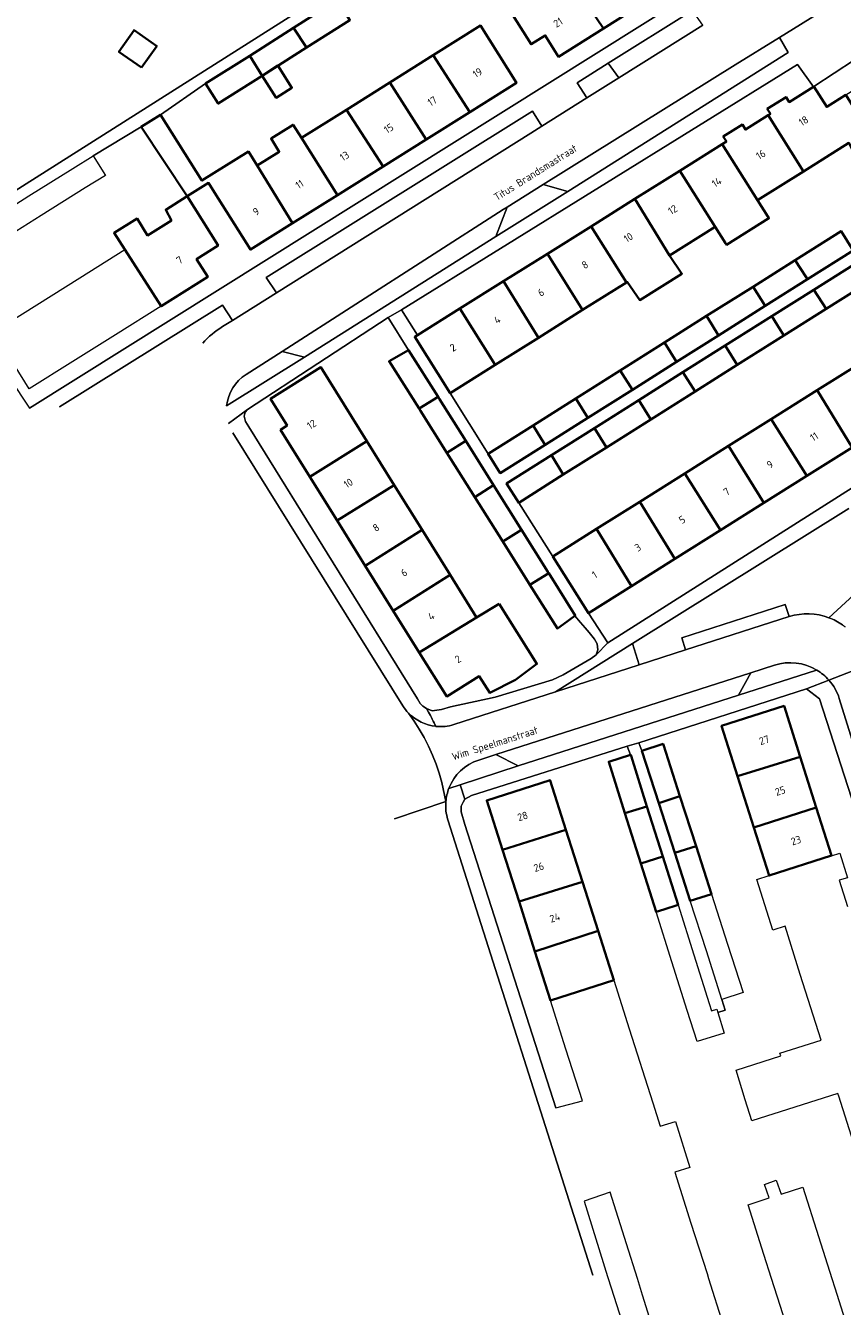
# Model space of a CAD drawing. Header units: metres. Extents: x 125158 to 132124, y 450612 to 454469.
# Tile 3 of 173: x 125266 to 125363, y 450997 to 451150. Entities that reach past the tile are written whole.
import ezdxf
from ezdxf.enums import TextEntityAlignment as Align

# ---------------------------------------------------------------- set-up
doc = ezdxf.new("R2010")
doc.units = ezdxf.units.M
for name, color, linetype, lineweight in [('B-XX-GR-BEPLANTING_CULTUUR_BODEMBEDEKKER-GV', 8, 'Continuous', 18), ('B-XX-GR-BEPLANTING_CULTUUR_HEESTERS-GV', 8, 'Continuous', 18), ('B-XX-OG-BEBOUWING-GV', 8, 'Continuous', 35), ('B-XX-OG-BEBOUWING-T18', 8, 'Continuous', 18), ('B-XX-OG-BEBOUWING_SCHUUR-GV', 8, 'Continuous', 35), ('B-XX-OG-TERREIN_CULTUURSCHEIDING-GV', 8, 'Continuous', 18), ('B-XX-OG-TOPOGRAFIE-T18', 8, 'Continuous', 18), ('B-XX-OG-WEG-GV', 8, 'Continuous', 18)]:
    doc.layers.add(name, color=color, linetype=linetype, lineweight=lineweight)
doc.styles.add('NLCS-ISO-M-T18', font='NLCS-ISO.ttf', dxfattribs={"height": 1.8})

msp = doc.modelspace()

# ---------------------------------------------------------------- linework, layer by layer
at = {"layer": 'B-XX-GR-BEPLANTING_CULTUUR_BODEMBEDEKKER-GV'}
for points in [[(125335.4, 451145.09), (125331.68, 451142.77), (125332.85, 451140.96), (125336.65, 451143.34)], [(125295.76, 451117.69), (125326.15, 451136.75), (125327.45, 451137.57), (125326.36, 451139.39), (125294.54, 451119.52)], [(125321.99, 451124.4), (125330.56, 451129.77), (125327.61, 451130.6), (125323.32, 451127.93)]]:
    msp.add_lwpolyline(points, close=True, dxfattribs=at)
for points in [[(125296.43, 451110.7), (125292.13, 451107.94)], [(125299.1, 451110.02), (125296.43, 451110.7)], [(125289.82, 451104.19), (125299.1, 451110.02)]]:
    msp.add_lwpolyline(points, dxfattribs=at)
msp.add_arc((125294.89, 451103.65), 5.1, 122.6792, 173.8945, dxfattribs=at)
at = {"layer": 'B-XX-GR-BEPLANTING_CULTUUR_BODEMBEDEKKER-GV', "extrusion": (0, 0, -1)}
msp.add_arc((-125358.75, 451071.61), 7.91, 125.6883, 128.5702, dxfattribs=at)
at = {"layer": 'B-XX-GR-BEPLANTING_CULTUUR_HEESTERS-GV'}
for points in [[(125336.65, 451143.34), (125346.69, 451149.64), (125345.47, 451151.39), (125335.4, 451145.09)], [(125357.01, 451079.03), (125356.54, 451080.47), (125344.17, 451076.49), (125344.63, 451075.05)], [(125339.11, 451073.27), (125338.29, 451075.8), (125329.09, 451070.05)]]:
    msp.add_lwpolyline(points, close=True, dxfattribs=at)
for points in [[(125289.31, 451116.23), (125269.86, 451104.07)], [(125290.51, 451114.4), (125289.31, 451116.23)], [(125289.32, 451113.65), (125290.51, 451114.4)], [(125364.73, 451081.61), (125361.75, 451078.9)], [(125350.95, 451069.64), (125360.29, 451072.65)], [(125352.42, 451072.31), (125350.95, 451069.64)], [(125355.27, 451073.22), (125352.42, 451072.31)], [(125321.96, 451062.55), (125319.92, 451061.9)], [(125324.65, 451061.19), (125321.96, 451062.55)], [(125317.71, 451058.96), (125324.65, 451061.19)], [(125316.36, 451058.52), (125317.71, 451058.96)]]:
    msp.add_lwpolyline(points, dxfattribs=at)
at = {"layer": 'B-XX-GR-BEPLANTING_CULTUUR_HEESTERS-GV', "extrusion": (0, 0, -1)}
for centre, radius, start, end in [((-125295.52, 451103.77), 11.66, 42.7339, 57.8934), ((-125359.2, 451072.22), 7.15, 110.9071, 125.5883)]:
    msp.add_arc(centre, radius, start, end, dxfattribs=at)
at = {"layer": 'B-XX-GR-BEPLANTING_CULTUUR_HEESTERS-GV'}
for centre, radius, start, end in [((125357.14, 451067.38), 6.14, 59.1196, 107.7771), ((125321.66, 451056.49), 5.68, 107.7918, 159.0209)]:
    msp.add_arc(centre, radius, start, end, dxfattribs=at)
at = {"layer": 'B-XX-OG-BEBOUWING-GV'}
for points in [[(125330.36, 451155.9), (125330.41, 451155.81), (125334.82, 451149.23), (125339.98, 451152.46), (125335.62, 451159.19)], [(125334.82, 451149.23), (125330.41, 451155.81), (125330.36, 451155.9), (125326.75, 451153.63), (125325.5, 451155.63), (125322.27, 451153.59), (125326.18, 451147.36), (125327.87, 451148.42), (125329.47, 451145.88)], [(125303.03, 451152.64), (125297.82, 451149.33), (125299.35, 451146.96), (125304.54, 451150.26)], [(125297.82, 451149.33), (125292.57, 451146), (125294.07, 451143.61), (125299.35, 451146.96)], [(125314.5, 451146.05), (125318.88, 451139.27), (125324.43, 451142.74), (125320.15, 451149.59)], [(125287.31, 451142.66), (125288.82, 451140.28), (125294.07, 451143.61), (125292.57, 451146)], [(125309.3, 451142.8), (125313.65, 451135.99), (125318.88, 451139.27), (125314.5, 451146.05)], [(125294.07, 451143.61), (125295.74, 451140.98), (125297.62, 451142.18), (125295.95, 451144.81)], [(125304.13, 451139.55), (125308.5, 451132.77), (125313.65, 451135.99), (125309.3, 451142.8)], [(125354.49, 451138.88), (125358.71, 451132.17), (125364.14, 451135.58), (125364.62, 451134.67), (125366.99, 451136.16), (125363.77, 451141.31), (125361.49, 451139.88), (125359.97, 451142.31), (125359.93, 451142.29), (125357.01, 451140.46), (125356.64, 451141.05), (125354.39, 451139.64), (125354.76, 451139.05)], [(125298.74, 451136.18), (125303.04, 451129.34), (125308.5, 451132.77), (125304.13, 451139.55)], [(125279.6, 451137.49), (125285.12, 451129.21), (125287.66, 451130.81), (125288.37, 451129.68), (125292.65, 451122.84), (125297.7, 451126), (125293.46, 451132.87), (125292.41, 451134.56), (125286.87, 451131.08), (125281.93, 451138.95)], [(125349.02, 451135.45), (125353.24, 451128.74), (125358.71, 451132.17), (125354.49, 451138.88), (125351.79, 451137.18), (125351.42, 451137.77), (125349.14, 451136.34), (125349.51, 451135.76)], [(125293.46, 451132.87), (125297.7, 451126), (125303.04, 451129.34), (125298.74, 451136.18), (125297.76, 451137.75), (125295.13, 451136.1), (125296.11, 451134.53)], [(125343.94, 451132.26), (125348.18, 451125.57), (125349.41, 451123.62), (125349.5, 451123.47), (125349.53, 451123.42), (125354.59, 451126.59), (125354.47, 451126.78), (125353.24, 451128.74), (125349.02, 451135.45)], [(125338.57, 451128.9), (125342.71, 451122.14), (125348.18, 451125.57), (125343.94, 451132.26)], [(125277.65, 451122.84), (125281.98, 451116.08), (125287.57, 451119.58), (125286.23, 451121.72), (125288.8, 451123.33), (125285.12, 451129.21), (125282.55, 451127.6), (125283.22, 451126.33), (125280.38, 451124.55), (125279.13, 451126.55), (125276.4, 451124.84), (125276.38, 451124.83)], [(125333.34, 451125.62), (125337.57, 451118.92), (125337.67, 451118.98), (125339.15, 451116.81), (125344.19, 451119.96), (125342.71, 451122.14), (125338.57, 451128.9)], [(125328.15, 451122.36), (125332.34, 451115.64), (125337.57, 451118.92), (125333.34, 451125.62)], [(125357.73, 451121.59), (125358.21, 451120.83), (125359.18, 451119.3), (125364.66, 451122.75), (125363.21, 451125.05)], [(125322.88, 451119.06), (125327.05, 451112.32), (125332.34, 451115.64), (125328.15, 451122.36)], [(125354.15, 451116.12), (125359.18, 451119.3), (125358.21, 451120.83), (125357.73, 451121.59), (125352.7, 451118.42)], [(125366.87, 451119.21), (125365.43, 451121.52), (125359.96, 451118.06), (125361.41, 451115.77)], [(125317.69, 451115.8), (125321.89, 451109.08), (125327.05, 451112.32), (125322.88, 451119.06)], [(125352.7, 451118.42), (125347.15, 451114.92), (125347.77, 451113.9), (125348.58, 451112.61), (125354.15, 451116.12)], [(125359.96, 451118.06), (125354.93, 451114.89), (125355.57, 451113.87), (125356.36, 451112.58), (125361.41, 451115.77)], [(125316.5, 451105.71), (125321.89, 451109.08), (125317.69, 451115.8), (125312.63, 451112.63), (125312.29, 451112.42)], [(125347.15, 451114.92), (125342.1, 451111.74), (125343.54, 451109.44), (125348.58, 451112.61), (125347.77, 451113.9)], [(125350.8, 451109.08), (125356.36, 451112.58), (125355.57, 451113.87), (125354.93, 451114.89), (125349.36, 451111.38)], [(125315.08, 451105.28), (125311.55, 451110.83), (125309.21, 451109.51), (125312.81, 451103.87)], [(125342.1, 451111.74), (125336.84, 451108.42), (125338.28, 451106.12), (125343.54, 451109.44)], [(125345.77, 451105.9), (125350.8, 451109.08), (125349.36, 451111.38), (125344.32, 451108.2)], [(125299.75, 451095.73), (125306.57, 451099.98), (125301.07, 451108.79), (125295.06, 451105.04), (125297.04, 451101.86), (125296.27, 451101.31)], [(125360.35, 451106.06), (125364.52, 451099.22), (125369.79, 451102.53), (125365.51, 451109.3)], [(125336.84, 451108.42), (125331.54, 451105.08), (125332.97, 451102.77), (125338.28, 451106.12)], [(125340.5, 451102.58), (125345.77, 451105.9), (125344.32, 451108.2), (125339.06, 451104.88)], [(125354.87, 451102.62), (125359.13, 451095.84), (125364.52, 451099.22), (125360.35, 451106.06)], [(125312.81, 451103.87), (125312.99, 451103.59), (125316.12, 451098.6), (125318.39, 451100.01), (125315.26, 451105), (125315.08, 451105.28)], [(125331.54, 451105.08), (125326.41, 451101.85), (125327.44, 451100.2), (125327.85, 451099.54), (125332.97, 451102.77)], [(125339.06, 451104.88), (125333.74, 451101.53), (125335.17, 451099.22), (125340.5, 451102.58)], [(125327.44, 451100.2), (125326.41, 451101.85), (125321.05, 451098.46), (125322.49, 451096.16), (125327.85, 451099.54)], [(125333.74, 451101.53), (125328.61, 451098.29), (125330.03, 451095.98), (125335.17, 451099.22)], [(125349.78, 451099.42), (125353.99, 451092.61), (125359.13, 451095.84), (125354.87, 451102.62)], [(125299.75, 451095.73), (125303.01, 451090.49), (125309.84, 451094.72), (125306.57, 451099.98)], [(125321.71, 451094.72), (125318.39, 451100.01), (125316.12, 451098.6), (125319.45, 451093.3)], [(125330.03, 451095.98), (125328.61, 451098.29), (125323.26, 451094.92), (125324.71, 451092.62)], [(125344.54, 451096.13), (125348.79, 451089.34), (125353.99, 451092.61), (125349.78, 451099.42)], [(125339.15, 451092.74), (125343.35, 451085.91), (125348.79, 451089.34), (125344.54, 451096.13)], [(125306.38, 451085.09), (125313.18, 451089.37), (125309.84, 451094.72), (125303.01, 451090.49)], [(125325.04, 451089.4), (125321.71, 451094.72), (125319.45, 451093.3), (125322.8, 451087.98)], [(125334, 451089.5), (125338.19, 451082.67), (125343.35, 451085.91), (125339.15, 451092.74)], [(125306.38, 451085.09), (125309.72, 451079.73), (125316.52, 451084.01), (125313.18, 451089.37)], [(125328.29, 451084.23), (125328.18, 451084.39), (125325.04, 451089.4), (125322.8, 451087.98), (125325.91, 451083.02), (125326.03, 451082.84)], [(125328.76, 451086.21), (125333.03, 451079.43), (125338.19, 451082.67), (125334, 451089.5)], [(125312.83, 451074.74), (125319.68, 451078.94), (125316.52, 451084.01), (125309.72, 451079.73)], [(125326.03, 451082.84), (125329.32, 451077.59), (125330.07, 451078.13), (125331.42, 451079.12), (125331.46, 451079.16), (125328.29, 451084.23)], [(125322.38, 451080.55), (125319.68, 451078.94), (125312.83, 451074.74), (125316.1, 451069.49), (125319.99, 451071.91), (125321.27, 451069.92), (125324.32, 451071.48), (125326.88, 451073.37)], [(125350.85, 451059.97), (125358.32, 451062.3), (125356.4, 451068.37), (125348.94, 451066)], [(125343.96, 451057.58), (125341.98, 451063.72), (125341.95, 451063.82), (125339.42, 451063), (125341.43, 451056.77)], [(125338.07, 451062.53), (125335.45, 451061.69), (125337.39, 451055.54), (125340.02, 451056.37), (125338.12, 451062.41), (125338.08, 451062.53)], [(125352.78, 451053.85), (125360.24, 451056.24), (125358.32, 451062.3), (125350.85, 451059.97)], [(125322.77, 451051.18), (125330.35, 451053.55), (125328.47, 451059.46), (125328.46, 451059.49), (125320.89, 451057.09)], [(125341.43, 451056.77), (125343.34, 451050.82), (125345.88, 451051.61), (125343.96, 451057.58)], [(125341.92, 451050.37), (125340.02, 451056.37), (125337.39, 451055.54), (125339.28, 451049.55)], [(125352.78, 451053.85), (125354.6, 451048.1), (125362.06, 451050.5), (125360.24, 451056.24)], [(125324.74, 451045), (125332.31, 451047.37), (125330.35, 451053.55), (125322.77, 451051.18)], [(125343.34, 451050.82), (125345.19, 451045.08), (125347.73, 451045.89), (125345.88, 451051.61)], [(125343.74, 451044.61), (125341.92, 451050.37), (125339.28, 451049.55), (125341.11, 451043.76), (125342.04, 451044.06)], [(125324.74, 451045), (125326.64, 451039.03), (125334.18, 451041.5), (125332.31, 451047.37)], [(125328.49, 451033.21), (125336.05, 451035.6), (125334.18, 451041.5), (125326.64, 451039.03)]]:
    msp.add_lwpolyline(points, close=True, dxfattribs=at)
at = {"layer": 'B-XX-OG-BEBOUWING_SCHUUR-GV'}
msp.add_lwpolyline([(125279.64, 451144.57), (125281.46, 451147.15), (125278.76, 451149.05), (125276.95, 451146.47)], close=True, dxfattribs=at)
at = {"layer": 'B-XX-OG-TERREIN_CULTUURSCHEIDING-GV'}
for points in [[(125261.61, 451110.88), (125266.29, 451103.91), (125362.25, 451164.02)], [(125264.23, 451129.67), (125307.29, 451156.98)], [(125339.98, 451152.46), (125334.82, 451149.23), (125329.47, 451145.88), (125327.87, 451148.42), (125326.18, 451147.36), (125322.27, 451153.59)], [(125304.54, 451150.26), (125299.35, 451146.96), (125294.07, 451143.61), (125288.82, 451140.28), (125287.31, 451142.66), (125281.93, 451138.95), (125286.87, 451131.08), (125292.41, 451134.56), (125293.46, 451132.87), (125296.11, 451134.53), (125295.13, 451136.1), (125297.76, 451137.75), (125298.74, 451136.18), (125304.13, 451139.55), (125309.3, 451142.8), (125314.5, 451146.05), (125320.15, 451149.59), (125324.43, 451142.74), (125318.88, 451139.27), (125313.65, 451135.99), (125308.5, 451132.77), (125303.04, 451129.34), (125297.7, 451126), (125292.65, 451122.84), (125288.37, 451129.68), (125287.66, 451130.81), (125285.12, 451129.21), (125279.6, 451137.49), (125273.89, 451134.06), (125275.35, 451131.71), (125272.93, 451130.21), (125267.66, 451126.93), (125263.14, 451124.06)], [(125364.14, 451135.58), (125358.71, 451132.17), (125353.24, 451128.74), (125354.47, 451126.78), (125354.59, 451126.59), (125349.53, 451123.42), (125349.5, 451123.47), (125349.41, 451123.62), (125348.18, 451125.57), (125342.71, 451122.14), (125344.19, 451119.96), (125339.15, 451116.81), (125337.67, 451118.98), (125337.57, 451118.92), (125332.34, 451115.64), (125327.05, 451112.32), (125321.89, 451109.08), (125316.5, 451105.71), (125321.05, 451098.46), (125326.41, 451101.85), (125331.54, 451105.08), (125336.84, 451108.42), (125342.1, 451111.74), (125347.15, 451114.92), (125352.7, 451118.42), (125357.73, 451121.59), (125363.21, 451125.05), (125364.66, 451122.75)], [(125364.12, 451091.95), (125338.29, 451075.8)], [(125361.75, 451078.9), (125364.73, 451081.61)], [(125344.17, 451076.49), (125356.54, 451080.47)], [(125356.54, 451080.47), (125357.01, 451079.03)], [(125338.29, 451075.8), (125339.11, 451073.27)], [(125344.63, 451075.05), (125344.17, 451076.49)], [(125339.11, 451073.27), (125344.63, 451075.05)], [(125372.96, 451031.06), (125360.63, 451069.21), (125359.08, 451070.4), (125339.06, 451063.97), (125339.42, 451063), (125341.95, 451063.82), (125341.98, 451063.72), (125343.96, 451057.58), (125345.88, 451051.61), (125347.73, 451045.89), (125349.65, 451039.91), (125351.52, 451034.13), (125348.98, 451033.33), (125349.35, 451032.03), (125348.49, 451031.74), (125349.26, 451029.31), (125346, 451028.28), (125344.82, 451032.01), (125342.99, 451037.8), (125341.11, 451043.76), (125339.28, 451049.55), (125337.39, 451055.54), (125335.45, 451061.69), (125338.07, 451062.53), (125337.64, 451063.56), (125319.05, 451057.66), (125318.25, 451057.24), (125318.05, 451056.86), (125317.84, 451056.39), (125317.84, 451055.71), (125318.25, 451054.21), (125329.14, 451020.36), (125332.31, 451021.21), (125330.34, 451027.4), (125328.49, 451033.21), (125326.64, 451039.03), (125324.74, 451045), (125322.77, 451051.18), (125320.89, 451057.09), (125328.46, 451059.49), (125328.47, 451059.46), (125330.35, 451053.55), (125332.31, 451047.37), (125334.18, 451041.5), (125336.05, 451035.6), (125337.9, 451029.81), (125340.71, 451020.97), (125341.6, 451018.17), (125343.42, 451018.74), (125345.16, 451013.26), (125343.35, 451012.68), (125345.28, 451006.62), (125347.2, 451000.58), (125347.38, 451000), (125349.09, 450994.57)], [(125365.67, 451013.11), (125362.93, 451021.78), (125362.83, 451022.09), (125352.56, 451018.82), (125351.76, 451021.35), (125350.66, 451024.87), (125356, 451026.57), (125355.9, 451026.91), (125360.81, 451028.47), (125358.33, 451036.3), (125356.51, 451042.05), (125355.06, 451041.59), (125353.15, 451047.64), (125354.6, 451048.1), (125352.78, 451053.85), (125350.85, 451059.97), (125348.94, 451066), (125356.4, 451068.37), (125358.32, 451062.3), (125360.24, 451056.24), (125362.06, 451050.5), (125362.07, 451050.47), (125363.05, 451050.78), (125363.97, 451047.85), (125362.99, 451047.54), (125363.99, 451044.4)], [(125357.79, 450990.93), (125355.93, 450996.77), (125354.91, 451000), (125353.99, 451002.87), (125352.11, 451008.81), (125354.63, 451009.61), (125354.06, 451011.22), (125355.47, 451011.73), (125356.06, 451010.07), (125358.65, 451010.89), (125360.52, 451005.02), (125362.11, 451000), (125362.46, 450998.88), (125364.34, 450992.97)], [(125341.37, 450992.05), (125339.5, 450998.02), (125338.88, 451000), (125337.57, 451004.15), (125335.64, 451010.31), (125332.51, 451009.25), (125335.31, 451000.24), (125335.39, 451000), (125347.71, 450961.52)]]:
    msp.add_lwpolyline(points, dxfattribs=at)
for points in [[(125364.82, 451145.51), (125359.97, 451142.31), (125361.49, 451139.88), (125363.77, 451141.31), (125366.53, 451143.04)], [(125322.88, 451119.06), (125328.15, 451122.36), (125333.34, 451125.62), (125338.57, 451128.9), (125343.94, 451132.26), (125349.02, 451135.45), (125349.51, 451135.76), (125349.14, 451136.34), (125351.42, 451137.77), (125351.79, 451137.18), (125354.49, 451138.88), (125354.76, 451139.05), (125354.39, 451139.64), (125356.64, 451141.05), (125357.01, 451140.46), (125359.93, 451142.29), (125358.01, 451144.96), (125310.69, 451115.66), (125312.63, 451112.63), (125317.69, 451115.8)], [(125288.8, 451123.33), (125286.23, 451121.72), (125287.57, 451119.58), (125281.98, 451116.08), (125276.53, 451112.67), (125271.43, 451109.48), (125266.23, 451106.22), (125261.97, 451113.03), (125267.15, 451116.27), (125272.29, 451119.49), (125277.65, 451122.84), (125276.38, 451124.83), (125276.4, 451124.84), (125279.13, 451126.55), (125280.38, 451124.55), (125283.22, 451126.33), (125282.55, 451127.6), (125285.12, 451129.21)], [(125365.43, 451121.52), (125366.87, 451119.21), (125361.41, 451115.77), (125356.36, 451112.58), (125350.8, 451109.08), (125345.77, 451105.9), (125340.5, 451102.58), (125335.17, 451099.22), (125330.03, 451095.98), (125324.71, 451092.62), (125328.76, 451086.21), (125334, 451089.5), (125339.15, 451092.74), (125344.54, 451096.13), (125349.78, 451099.42), (125354.87, 451102.62), (125360.35, 451106.06), (125365.51, 451109.3), (125370.9, 451112.69), (125376.25, 451116.05), (125374.16, 451119.39), (125376.71, 451121), (125377.25, 451121.34), (125373.82, 451126.65)], [(125380.54, 451109.28), (125375.11, 451105.87), (125369.79, 451102.53), (125364.52, 451099.22), (125359.13, 451095.84), (125353.99, 451092.61), (125348.79, 451089.34), (125343.35, 451085.91), (125338.19, 451082.67), (125333.03, 451079.43), (125335.36, 451075.88), (125385.13, 451107.47), (125379.88, 451115.86), (125377.39, 451114.3)], [(125292.02, 451103.43), (125291.92, 451102.97), (125292.07, 451102.33), (125292.47, 451101.67), (125312.63, 451069.21), (125312.93, 451068.67), (125313.26, 451068.34), (125313.7, 451068.04), (125314.36, 451067.78), (125315.5, 451067.95), (125316.57, 451068.26), (125321.91, 451069.41), (125328.72, 451071.47), (125330.02, 451072.06), (125333.35, 451074.02), (125333.96, 451074.45), (125334.16, 451075.05), (125334.06, 451075.79), (125333.77, 451076.35), (125333.13, 451077.13), (125332.64, 451077.7), (125332.1, 451078.32), (125331.42, 451079.12), (125330.07, 451078.13), (125329.32, 451077.59), (125326.03, 451082.84), (125325.91, 451083.02), (125322.8, 451087.98), (125319.45, 451093.3), (125316.12, 451098.6), (125312.99, 451103.59), (125312.81, 451103.87), (125309.21, 451109.51), (125311.55, 451110.83), (125309.13, 451114.73), (125292.32, 451103.75)], [(125322.38, 451080.55), (125326.88, 451073.37), (125324.32, 451071.48), (125321.27, 451069.92), (125319.99, 451071.91), (125316.1, 451069.49), (125312.83, 451074.74), (125309.72, 451079.73), (125306.38, 451085.09), (125303.01, 451090.49), (125299.75, 451095.73), (125296.27, 451101.31), (125297.04, 451101.86), (125295.06, 451105.04), (125301.07, 451108.79), (125306.57, 451099.98), (125309.84, 451094.72), (125313.18, 451089.37), (125316.52, 451084.01), (125319.68, 451078.94)]]:
    msp.add_lwpolyline(points, close=True, dxfattribs=at)
at = {"layer": 'B-XX-OG-TERREIN_CULTUURSCHEIDING-GV', "extrusion": (0, 0, -1)}
msp.add_arc((-125359.2, 451072.21), 7.16, 72.1741, 110.9157, dxfattribs=at)
at = {"layer": 'B-XX-OG-WEG-GV'}
for points in [[(125362.25, 451164.02), (125266.29, 451103.91)], [(125335.4, 451145.09), (125345.47, 451151.39)], [(125361.2, 451151.48), (125355.87, 451148.18)], [(125355.87, 451148.18), (125361.2, 451151.48)], [(125346.69, 451149.64), (125336.65, 451143.34)], [(125350.55, 451144.89), (125355.87, 451148.18)], [(125355.87, 451148.18), (125356.9, 451146.37)], [(125356.9, 451146.37), (125330.56, 451129.77)], [(125359.97, 451142.31), (125364.82, 451145.51)], [(125310.69, 451115.66), (125358.01, 451144.96)], [(125327.61, 451130.6), (125350.55, 451144.89)], [(125331.68, 451142.77), (125335.4, 451145.09)], [(125358.01, 451144.96), (125359.93, 451142.29)], [(125332.85, 451140.96), (125331.68, 451142.77)], [(125336.65, 451143.34), (125332.85, 451140.96)], [(125327.45, 451137.57), (125332.85, 451140.96)], [(125332.85, 451140.96), (125327.45, 451137.57)], [(125359.93, 451142.29), (125359.97, 451142.31)], [(125294.54, 451119.52), (125326.36, 451139.39)], [(125326.36, 451139.39), (125327.45, 451137.57)], [(125326.15, 451136.75), (125295.76, 451117.69)], [(125327.45, 451137.57), (125326.15, 451136.75)], [(125323.32, 451127.93), (125327.61, 451130.6)], [(125330.56, 451129.77), (125321.99, 451124.4)], [(125296.43, 451110.7), (125322.85, 451127.64)], [(125322.85, 451127.64), (125323.32, 451127.93)], [(125321.99, 451124.4), (125299.1, 451110.02)], [(125364.66, 451122.75), (125359.18, 451119.3), (125354.15, 451116.12), (125348.58, 451112.61), (125343.54, 451109.44), (125338.28, 451106.12), (125332.97, 451102.77), (125327.85, 451099.54), (125322.49, 451096.16), (125321.05, 451098.46), (125316.5, 451105.71), (125312.29, 451112.42), (125312.63, 451112.63), (125310.69, 451115.66), (125309.13, 451114.73), (125311.55, 451110.83), (125315.08, 451105.28), (125315.26, 451105), (125318.39, 451100.01), (125321.71, 451094.72), (125325.04, 451089.4), (125328.18, 451084.39), (125328.29, 451084.23), (125331.46, 451079.16), (125331.42, 451079.12), (125332.1, 451078.32), (125332.64, 451077.7), (125333.13, 451077.13), (125333.77, 451076.35), (125334.06, 451075.79), (125334.16, 451075.05), (125333.96, 451074.45), (125335.36, 451075.88), (125333.03, 451079.43), (125328.76, 451086.21), (125324.71, 451092.62), (125323.26, 451094.92), (125328.61, 451098.29), (125333.74, 451101.53), (125339.06, 451104.88), (125344.32, 451108.2), (125349.36, 451111.38), (125354.93, 451114.89), (125359.96, 451118.06), (125365.43, 451121.52)], [(125295.76, 451117.69), (125294.54, 451119.52)], [(125290.51, 451114.4), (125295.76, 451117.69)], [(125295.76, 451117.69), (125290.51, 451114.4)], [(125269.86, 451104.07), (125289.31, 451116.23)], [(125289.31, 451116.23), (125290.51, 451114.4)], [(125309.13, 451114.73), (125310.69, 451115.66)], [(125290.51, 451114.4), (125289.32, 451113.65)], [(125292.32, 451103.75), (125309.13, 451114.73)], [(125292.13, 451107.94), (125296.43, 451110.7)], [(125299.1, 451110.02), (125289.82, 451104.19)], [(125385.13, 451107.47), (125335.36, 451075.88)], [(125290.04, 451102.08), (125292.32, 451103.75)], [(125292.32, 451103.75), (125290.04, 451102.08)], [(125291.92, 451102.97), (125292.02, 451103.43)], [(125292.07, 451102.33), (125291.92, 451102.97)], [(125292.02, 451103.43), (125292.32, 451103.75)], [(125292.47, 451101.67), (125292.07, 451102.33)], [(125312.63, 451069.21), (125292.47, 451101.67)], [(125310.86, 451068.38), (125290.56, 451100.96)], [(125290.56, 451100.96), (125310.86, 451068.38)], [(125338.29, 451075.8), (125364.12, 451091.95)], [(125357.01, 451079.03), (125344.63, 451075.05)], [(125329.09, 451070.05), (125338.29, 451075.8)], [(125335.36, 451075.88), (125333.96, 451074.45)], [(125333.35, 451074.02), (125330.02, 451072.06)], [(125333.96, 451074.45), (125333.35, 451074.02)], [(125344.63, 451075.05), (125339.11, 451073.27)], [(125361.75, 451071.44), (125367.46, 451073.66)], [(125367.46, 451073.66), (125361.75, 451071.44)], [(125321.96, 451062.55), (125352.42, 451072.31)], [(125330.02, 451072.06), (125328.72, 451071.47)], [(125339.11, 451073.27), (125329.09, 451070.05)], [(125360.29, 451072.65), (125350.95, 451069.64)], [(125352.42, 451072.31), (125355.27, 451073.22)], [(125328.72, 451071.47), (125321.91, 451069.41)], [(125359.08, 451070.4), (125361.75, 451071.44)], [(125361.75, 451071.44), (125359.08, 451070.4)], [(125312.93, 451068.67), (125312.63, 451069.21)], [(125321.91, 451069.41), (125316.57, 451068.26)], [(125329.09, 451070.05), (125316.97, 451066.15)], [(125316.97, 451066.15), (125329.09, 451070.05)], [(125350.95, 451069.64), (125324.65, 451061.19)], [(125339.06, 451063.97), (125359.08, 451070.4)], [(125359.08, 451070.4), (125360.63, 451069.21)], [(125360.63, 451069.21), (125372.96, 451031.06)], [(125384.41, 451000.6), (125362.99, 451069.26)], [(125362.99, 451069.26), (125384.41, 451000.6)], [(125311.54, 451067.5), (125312.21, 451066.56)], [(125312.21, 451066.56), (125311.54, 451067.5)], [(125313.26, 451068.34), (125312.93, 451068.67)], [(125313.7, 451068.04), (125313.26, 451068.34)], [(125314.36, 451067.78), (125313.7, 451068.04)], [(125313.7, 451068.04), (125313.93, 451067.62)], [(125313.93, 451067.62), (125313.7, 451068.04)], [(125313.93, 451067.62), (125314.05, 451067.41)], [(125314.05, 451067.41), (125313.93, 451067.62)], [(125315.5, 451067.95), (125314.36, 451067.78)], [(125316.57, 451068.26), (125315.5, 451067.95)], [(125312.21, 451066.56), (125312.83, 451065.58)], [(125312.83, 451065.58), (125312.21, 451066.56)], [(125314.05, 451067.41), (125314.16, 451067.2)], [(125314.16, 451067.2), (125314.05, 451067.41)], [(125314.16, 451067.2), (125314.27, 451066.99)], [(125314.27, 451066.99), (125314.16, 451067.2)], [(125314.27, 451066.99), (125314.38, 451066.78)], [(125314.38, 451066.78), (125314.27, 451066.99)], [(125314.38, 451066.78), (125314.49, 451066.56)], [(125314.49, 451066.56), (125314.38, 451066.78)], [(125314.49, 451066.56), (125314.6, 451066.35)], [(125314.6, 451066.35), (125314.49, 451066.56)], [(125314.6, 451066.35), (125314.81, 451065.92)], [(125314.81, 451065.92), (125314.6, 451066.35)], [(125312.83, 451065.58), (125313.41, 451064.58)], [(125313.41, 451064.58), (125312.83, 451065.58)], [(125313.41, 451064.58), (125313.93, 451063.55)], [(125313.93, 451063.55), (125313.41, 451064.58)], [(125313.93, 451063.55), (125314.41, 451062.5)], [(125314.41, 451062.5), (125313.93, 451063.55)], [(125319.05, 451057.66), (125337.64, 451063.56)], [(125337.64, 451063.56), (125339.06, 451063.97)], [(125314.41, 451062.5), (125314.83, 451061.42)], [(125314.83, 451061.42), (125314.41, 451062.5)], [(125314.83, 451061.42), (125315.21, 451060.33)], [(125315.21, 451060.33), (125314.83, 451061.42)], [(125319.92, 451061.9), (125321.96, 451062.55)], [(125315.21, 451060.33), (125315.52, 451059.22)], [(125315.52, 451059.22), (125315.21, 451060.33)], [(125324.65, 451061.19), (125317.71, 451058.96)], [(125315.52, 451059.22), (125316, 451056.96)], [(125316, 451056.96), (125315.52, 451059.22)], [(125317.71, 451058.96), (125316.36, 451058.52)], [(125317.71, 451058.96), (125318.25, 451057.24)], [(125318.25, 451057.24), (125317.71, 451058.96)], [(125316, 451056.96), (125309.88, 451054.89)], [(125309.88, 451054.89), (125316, 451056.96)], [(125317.84, 451056.39), (125318.05, 451056.86)], [(125318.05, 451056.86), (125318.25, 451057.24)], [(125318.25, 451057.24), (125319.05, 451057.66)], [(125317.84, 451055.71), (125317.84, 451056.39)], [(125318.25, 451054.21), (125317.84, 451055.71)], [(125333.57, 451000.41), (125316.25, 451054.77)], [(125316.25, 451054.77), (125333.57, 451000.41)], [(125329.14, 451020.36), (125318.25, 451054.21)]]:
    msp.add_lwpolyline(points, dxfattribs=at)
for points in [[(125281.93, 451138.95), (125287.31, 451142.66), (125292.57, 451146), (125297.82, 451149.33), (125303.03, 451152.64), (125308.15, 451155.88), (125307.29, 451156.98), (125264.23, 451129.67), (125253.59, 451123.35), (125254.75, 451119.65), (125254.94, 451119.7), (125256.75, 451113.84), (125258.15, 451114.28), (125255.47, 451122.39), (125255.78, 451122.67), (125261.03, 451126), (125261.61, 451126.37), (125266.2, 451129.28), (125271.44, 451132.53), (125273.89, 451134.06), (125279.6, 451137.49)], [(125327.61, 451130.6), (125330.56, 451129.77), (125356.9, 451146.37), (125355.87, 451148.18), (125350.55, 451144.89)], [(125323.32, 451127.93), (125322.85, 451127.64), (125296.43, 451110.7), (125299.1, 451110.02), (125321.99, 451124.4)], [(125350.95, 451069.64), (125352.42, 451072.31), (125321.96, 451062.55), (125324.65, 451061.19)], [(125337.64, 451063.56), (125338.07, 451062.53), (125338.08, 451062.53), (125338.12, 451062.41), (125340.02, 451056.37), (125341.92, 451050.37), (125343.74, 451044.61), (125345.62, 451038.63), (125347.45, 451032.84), (125347.73, 451031.95), (125348.36, 451032.15), (125348.49, 451031.74), (125349.35, 451032.03), (125348.98, 451033.33), (125347.12, 451039.11), (125345.19, 451045.08), (125343.34, 451050.82), (125341.43, 451056.77), (125339.42, 451063), (125339.06, 451063.97)]]:
    msp.add_lwpolyline(points, close=True, dxfattribs=at)
for centre, radius, start, end in [((125295.52, 451103.77), 11.66, 122.1066, 137.2661), ((125359.2, 451072.21), 7.16, 69.0843, 107.8259), ((125359.2, 451072.22), 7.15, 54.4117, 69.0929), ((125358.75, 451071.61), 7.91, 51.4298, 54.3117), ((125357.17, 451067.41), 6.1, 41.3516, 59.2001), ((125357.14, 451067.37), 6.15, 17.8996, 41.4087), ((125315.29, 451071.14), 5.22, 211.872, 224.1483), ((125315.35, 451071.19), 5.29, 224.0827, 264.1984), ((125315.35, 451071.16), 5.27, 264.1748, 287.9041), ((125321.59, 451056.51), 5.6, 158.9254, 175.4219), ((125321.63, 451056.49), 5.65, 175.2632, 197.7277)]:
    msp.add_arc(centre, radius, start, end, dxfattribs=at)
at = {"layer": 'B-XX-OG-WEG-GV', "extrusion": (0, 0, -1)}
for centre, radius, start, end in [((-125294.89, 451103.65), 5.1, 6.1055, 57.3208), ((-125357.14, 451067.38), 6.14, 72.2229, 120.8804), ((-125357.17, 451067.41), 6.1, 120.7999, 138.6484), ((-125357.14, 451067.37), 6.15, 138.5913, 162.1004), ((-125315.29, 451071.14), 5.22, 315.8517, 328.128), ((-125315.35, 451071.19), 5.29, 275.8016, 315.9173), ((-125315.35, 451071.16), 5.27, 252.0959, 275.8252), ((-125321.66, 451056.49), 5.68, 20.9791, 72.2082), ((-125321.59, 451056.51), 5.6, 4.5781, 21.0746), ((-125321.63, 451056.49), 5.65, 342.2723, 4.7368)]:
    msp.add_arc(centre, radius, start, end, dxfattribs=at)

# ---------------------------------------------------------------- texts
at = {"layer": 'B-XX-OG-BEBOUWING-T18', "style": 'NLCS-ISO-M-T18'}
for s, rotation, p in [('21', 32.1, (125329.4, 451149.96)), ('19', 32.1, (125319.78, 451143.96)), ('17', 32.1, (125314.37, 451140.57)), ('15', 32.1, (125309.18, 451137.32)), ('18', 32.1, (125358.72, 451138.22)), ('16', 32.1, (125353.62, 451134.2)), ('13', 32.1, (125303.89, 451134.01)), ('11', 32.1, (125298.52, 451130.64)), ('14', 32.1, (125348.35, 451130.9)), ('9', 32.1, (125293.33, 451127.39)), ('12', 32.1, (125343.1, 451127.61)), ('10', 32.1, (125337.8, 451124.29)), ('7', 32, (125284.19, 451121.59)), ('8', 32.1, (125332.61, 451121.03)), ('6', 32.1, (125327.36, 451117.74)), ('4', 32.1, (125322.13, 451114.46)), ('2', 32.1, (125316.85, 451111.15)), ('12', 31.9, (125299.97, 451101.98)), ('11', 32.1, (125359.99, 451100.5)), ('9', 32.1, (125354.71, 451097.19)), ('10', 31.9, (125304.35, 451094.96)), ('7', 32.1, (125349.54, 451093.94)), ('5', 32.1, (125344.22, 451090.6)), ('8', 31.9, (125307.66, 451089.65)), ('3', 32.1, (125338.93, 451087.28)), ('6', 31.9, (125311.01, 451084.28)), ('1', 32.1, (125333.76, 451084.03)), ('4', 31.9, (125314.25, 451079.08)), ('2', 31.9, (125317.44, 451073.95)), ('27', 17.6, (125354.02, 451064.28)), ('25', 17.6, (125355.94, 451058.22)), ('28', 17.6, (125325.17, 451055.19)), ('23', 17.6, (125357.82, 451052.3)), ('26', 17.7, (125327.1, 451049.13)), ('24', 17.7, (125329.02, 451043.08))]:
    msp.add_text(s, height=0.9, rotation=rotation, dxfattribs=at).set_placement(p, align=Align.MIDDLE_CENTER)
at = {"layer": 'B-XX-OG-TOPOGRAFIE-T18', "style": 'NLCS-ISO-M-T18'}
for s, rotation, p in [('Titus Brandsmastraat', 32.1, (125326.7, 451132.05)), ('Wim Speelmanstraat', 17.8, (125321.86, 451063.91))]:
    msp.add_text(s, height=0.9, rotation=rotation, dxfattribs=at).set_placement(p, align=Align.MIDDLE_CENTER)

doc.saveas('drawing.dxf')
